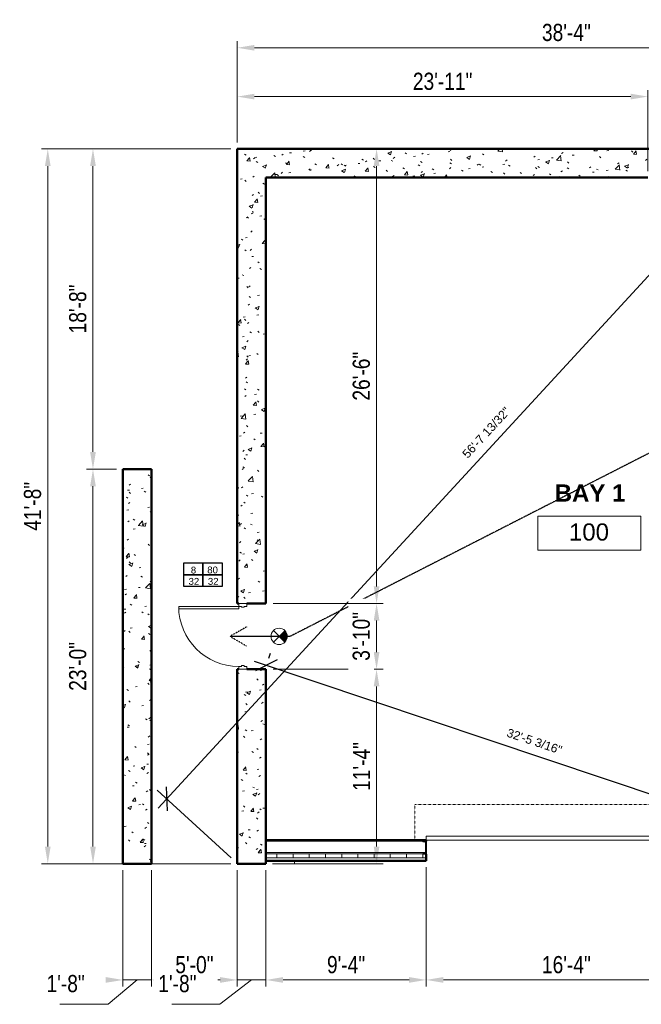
# Model space of a CAD drawing. Header units: inches. Extents: x -148 to 1376, y -98 to 590.
# Tile 1 of 9: x -148 to 286, y -98 to 590. Entities that reach past the tile are written whole.
import ezdxf

# ---------------------------------------------------------------- set-up
doc = ezdxf.new("R2010")
doc.units = ezdxf.units.IN
doc.header["$MEASUREMENT"] = 0
for name, pattern in [('ACAD_ISO03W100', [30, 12, -18]), ('Dash', [0.25, 0.125, -0.125]), ('DASHED2', [0.375, 0.25, -0.125]), ('Hidden', [0.28125, 0.1875, -0.09375])]:
    doc.linetypes.add(name, pattern=pattern)
for name, color, linetype, lineweight in [('A-ANNO-DIMS', 211, 'Continuous', 9), ('A-AREA-IDEN', 2, 'Continuous', 9), ('A-DETL', 90, 'Continuous', 9), ('A-DOOR', 31, 'Continuous', 13), ('A-DOOR-FRAM', 31, 'Continuous', 20), ('A-DOOR-HDLN', 31, 'Dash', 13), ('A-FLOR', 192, 'Continuous', 13), ('A-WALL', 113, 'Continuous', 13), ('A-WALL-PATT', 111, 'Continuous', 50), ('F-LSFT-EGRE', 5, 'Continuous', 30), ('L-SITE-WALL', 31, 'Continuous', 13), ('S-COLS', 52, 'Continuous', 9)]:
    doc.layers.add(name, color=color, linetype=linetype, lineweight=lineweight)
doc.layers.add('A-ANNO-TEXT', color=7, linetype='Continuous', lineweight=0, transparency=0.2)
doc.layers.add('Exit Sign New', color=1, linetype='Continuous')
doc.styles.add('Arial', font='arial.ttf', dxfattribs={"width": 0.8, "height": 12})
doc.styles.add('Arial_1', font='arial.ttf', dxfattribs={"height": 9})
doc.styles.add('Arial_B', font='arialbd.ttf', dxfattribs={"height": 12})
doc.styles.get("Standard").update_dxf_attribs({"font": 'txt.shx', "height": 108.1875})
doc.dimstyles.new('Continuous_USACE', dxfattribs={"dimscale": 12, "dimtxt": 9.182335, "dimasz": 1, "dimexe": 0.375, "dimexo": 0.375, "dimgap": 0.375, "dimtad": 1, "dimdec": 5, "dimrnd": 0.03125, "dimzin": 3, "dimdsep": 46, "dimlunit": 4, "dimtxsty": 'Arial', "dimsah": 1, "dimcen": 0.09, "dimazin": 0, "dimtfac": 1, "dimtdec": 4, "dimtix": 1, "dimtmove": 1, "dimatfit": 3, "dimfxl": 1, "dimtvp": 1, "dimtfill": 1, "dimfrac": 2, "dimtolj": 1, "dimtzin": 0, "dimlwd": 20, "dimlwe": 20, "dimarcsym": 2})
doc.dimstyles.new('Continuous_USACE_1', dxfattribs={"dimscale": 12, "dimtxt": 9.182335, "dimasz": 1, "dimexe": 0.375, "dimexo": 0.375, "dimgap": 0.375, "dimtad": 1, "dimdec": 5, "dimrnd": 0.03125, "dimzin": 3, "dimdsep": 46, "dimlunit": 4, "dimtxsty": 'Arial', "dimsah": 1, "dimcen": 0.09, "dimazin": 0, "dimtfac": 1, "dimtdec": 4, "dimtix": 1, "dimtmove": 0, "dimatfit": 3, "dimfxl": 1, "dimtvp": 1, "dimtfill": 1, "dimfrac": 2, "dimtolj": 1, "dimtzin": 0, "dimlwd": 20, "dimlwe": 20, "dimarcsym": 2})
doc.dimstyles.new('Linear_-_3_32__Arial', dxfattribs={"dimscale": 12, "dimtxt": 9.182335, "dimasz": 1, "dimexe": 0.75, "dimexo": 0.5, "dimgap": 0.5, "dimtad": 1, "dimdec": 5, "dimrnd": 0.03125, "dimzin": 1, "dimdsep": 46, "dimlunit": 4, "dimtxsty": 'Arial_1', "dimblk1": 'OBLIQUE', "dimblk2": 'OBLIQUE', "dimsah": 1, "dimcen": 0.09, "dimdle": 0.75, "dimazin": 0, "dimtfac": 1, "dimtdec": 4, "dimtix": 1, "dimtmove": 0, "dimatfit": 3, "dimfxl": 1, "dimtvp": 1, "dimtfill": 1, "dimfrac": 2, "dimtolj": 1, "dimtzin": 0, "dimarcsym": 2})
pattern_1 = [(50, (3283.594, -2267.219), (27.5427, -2.40992), [2.88, -31.68]), (355, (3283.594, -2267.22), (-5.32784, 28.88427), [2.304, -25.344]), (100.451, (3285.89, -2267.42), (22.21532, 26.47393), [2.448, -26.924]), (46.184, (3283.594, -2259.54), (40.98187, -6.35642), [4.32, -47.52]), (96.636, (3287.01, -2260.07), (35.89075, 37.4062), [3.671, -40.386]), (351.184, (3283.594, -2259.54), (35.89097, 37.4062), [3.456, -38.016]), (21, (3287.434, -2261.459), (22.92104, -15.46073), [2.88, -31.68]), (326, (3287.434, -2261.46), (9.34353, 27.84574), [2.304, -25.344]), (71.451, (3289.344, -2262.747), (32.26477, 12.38442), [2.448, -26.924]), (37.5, (3283.594, -2267.219), (0.466855, 12.782707), [1.267, -23.77, 1.267, -24.461, -25.44]), (37.5, (3283.594, -2267.219), (0.466855, 12.782707), [-50.765, 1.267, -24.173]), (7.5, (3283.594, -2267.219), (10.10159, 15.14509), [1.267, -13.402, 1.267, -23.194, -9.696]), (7.5, (3283.594, -2267.219), (10.10159, 15.14509), [-39.13, 1.267, -8.429]), (327.5, (3275.031, -2267.219), (20.49916, -0.86578), [1.267, -8.333, 1.267, -28.685, -39.744]), (327.5, (3275.031, -2267.219), (20.49916, -0.86578), [-39.552, 1.267, -38.477]), (317.5, (3271.19, -2267.219), (22.39478, 3.84429), [1.267, -11.213, 1.267, -18.624, -28.224]), (317.5, (3271.19, -2267.219), (22.39478, 3.84429), [-32.371, 1.267, -26.957])]

# ---------------------------------------------------------------- blocks, each defined once
blk = doc.blocks.new('*U11')
at = {"layer": 'Exit Sign New', "lineweight": 13}
blk.add_hatch(color=256, dxfattribs=at).paths.add_polyline_path([(2.01, 2, 0.414214), (-2, 2.01), (0, 0)])
for p, q in [((-2.01, -2), (2.01, 2)), ((-2, 2.01), (2, -2.01))]:
    blk.add_line(p, q, dxfattribs=at)
blk.add_circle((0, 0), 2.84, dxfattribs=at)
blk = doc.blocks.new('_Oblique')
at = {"color": 0, "linetype": 'ByBlock', "lineweight": -2}
blk.add_line((-0.5, -0.5), (0.5, 0.5), dxfattribs=at)
blk = doc.blocks.new('*D21')
at = {"color": 0, "lineweight": -2, "transparency": 16777216}
for p, q in [((420.78, 551.99), (-51.41, 38.74)), ((459.59, 504.06), (408.06, 551.46)), ((-0.41, 4.06), (-51.94, 51.46))]:
    blk.add_line(p, q, dxfattribs=at)
at = {"layer": 'Defpoints', "color": 0, "transparency": 16777216}
for p in [(464, 499.99), (-45.31, 45.36), (4, -0.01)]:
    blk.add_point(p, dxfattribs=at)
at = {"color": 0, "lineweight": -2, "transparency": 16777216, "xscale": 12, "yscale": 12, "zscale": 12}
for p, rotation in [((414.69, 545.36), 47.3859440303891), ((-45.31, 45.36), 227.3859440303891)]:
    blk.add_blockref('_Oblique', p, dxfattribs=dict(at, rotation=rotation))
at = {"color": 0, "transparency": 16777216, "insert": (177.99, 301.53), "char_height": 9, "attachment_point": 5, "rotation": 47.38594, "style": 'Arial_1', "bg_fill": 3, "box_fill_scale": 1.25, "bg_fill_color": 256, "bg_fill_true_color": 13158600, "bg_fill_transparency": 0}
blk.add_mtext('\\A1;{\\H0.66667x;56\'-7 13/32"}', dxfattribs=at)
blk = doc.blocks.new('*D22')
at = {"color": 0, "lineweight": -2, "transparency": 16777216}
for p, q in [((25.91, 143.68), (27.13, 147.31)), ((15.73, 141.64), (401.8, 12.17)), ((394.91, 19.93), (396.13, 23.56))]:
    blk.add_line(p, q, dxfattribs=at)
at = {"layer": 'Defpoints', "color": 0, "transparency": 16777216}
for p in [(24, 137.99), (393, 14.24), (393.26, 15.03)]:
    blk.add_point(p, dxfattribs=at)
at = {"color": 0, "lineweight": -2, "transparency": 16777216, "xscale": 12, "yscale": 12, "zscale": 12}
for p, rotation in [((24.26, 138.78), 161.4603058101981), ((393.26, 15.03), 341.4603058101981)]:
    blk.add_blockref('_Oblique', p, dxfattribs=dict(at, rotation=rotation))
at = {"color": 0, "transparency": 16777216, "insert": (211.66, 85.54), "char_height": 9, "attachment_point": 5, "rotation": 341.46031, "style": 'Arial_1', "bg_fill": 3, "box_fill_scale": 1.25, "bg_fill_color": 256, "bg_fill_true_color": 13158600, "bg_fill_transparency": 0}
blk.add_mtext('\\A1;{\\H0.66667x;32\'-5 3/16"}', dxfattribs=at)
blk = doc.blocks.new('Door-Overhead-Rolling - 196__ x 196__-386396-ARCHITECTURAL FLOOR PLAN')
at = {"layer": 'A-DOOR', "lineweight": 9}
for p, q in [((98, -7.1875), (-98, -7.1875)), ((-98, -7.1875), (-98, -10.1875)), ((-98, -10.1875), (98, -10.1875)), ((98, -10.1875), (98, -7.1875))]:
    blk.add_line(p, q, dxfattribs=at)
at = {"layer": 'A-DOOR-HDLN'}
for p, q in [((-106, -7.1875), (-106, -32.1875)), ((106, -7.1875), (106, -32.1875)), ((-106, -32.1875), (106, -32.1875))]:
    blk.add_line(p, q, dxfattribs=at)
blk = doc.blocks.new('Door-Passage-Single-Flush - 42_ x 84_-580573-ARCHITECTURAL FLOOR PLAN')
at = {"layer": 'A-DOOR', "lineweight": 20}
for p, q in [((21, 51.25), (19.25, 51.25)), ((19.25, 51.25), (19.25, 9.25)), ((21, 9.25), (21, 51.25)), ((19.25, 9.25), (21, 9.25))]:
    blk.add_line(p, q, dxfattribs=at)
at = {"layer": 'A-DOOR', "lineweight": 9}
blk.add_arc((21, 9.25), 42, 90, 180, dxfattribs=at)
at = {"layer": 'A-DOOR-FRAM'}
for p, q in [((-21, 9.25), (-23, 9.25)), ((-23, 9.25), (-23, 3.5)), ((-21, 7.3125), (-21, 9.25)), ((-20.375, 7.3125), (-21, 7.3125)), ((-20.375, 5.4375), (-20.375, 7.3125)), ((21, 7.3125), (20.375, 7.3125)), ((20.375, 7.3125), (20.375, 5.4375)), ((21, 9.25), (21, 7.3125)), ((23, 9.25), (21, 9.25)), ((23, 3.5), (23, 9.25)), ((-23, 3.5), (-21, 3.5)), ((-21, 3.5), (-21, 5.4375)), ((-21, 5.4375), (-20.375, 5.4375)), ((20.375, 5.4375), (21, 5.4375)), ((21, 5.4375), (21, 3.5)), ((21, 3.5), (23, 3.5))]:
    blk.add_line(p, q, dxfattribs=at)
blk = doc.blocks.new('C-Channel-Column - C9X13_4-552762-ARCHITECTURAL FLOOR PLAN')
at = {"layer": 'S-COLS'}
h = blk.add_hatch(dxfattribs=at)
h.set_pattern_fill('FP_5', color=256, style=0, pattern_type=2)
h.set_pattern_definition([(225, (-3148.194, 2278.463), (9.503515, -9.503515), []), (225, (-3148.194, 2264.063), (9.503515, -9.503515), [])])
h.paths.add_polyline_path([(-0.6, 4.5), (-0.6, -4.5), (1.83, -4.5), (1.71, -4.21), (1.42, -4.09), (-0.37, -3.8), (-0.37, 3.8), (1.42, 4.09), (1.71, 4.21), (1.83, 4.5)])
at = {"layer": 'S-COLS', "lineweight": 30}
for p, q in [((-0.6, 4.5), (1.83, 4.5)), ((-0.6, -4.5), (-0.6, 4.5)), ((1.42, 4.09), (-0.37, 3.8)), ((-0.37, 3.8), (-0.37, -3.8)), ((1.83, -4.5), (-0.6, -4.5)), ((-0.37, -3.8), (1.42, -4.09))]:
    blk.add_line(p, q, dxfattribs=at)
for centre, start, end in [((1.42, 4.5), 270, 0), ((1.42, -4.5), 360, 90)]:
    blk.add_arc(centre, 0.413, start, end, dxfattribs=at)
blk = doc.blocks.new('Room Tag - Room Tag-42828-ARCHITECTURAL FLOOR PLAN')
at = {"layer": 'A-AREA-IDEN'}
for p, q in [((-0.375, -0.0625), (-0.375, -0.3125)), ((-0.375, -0.0625), (0.375, -0.0625)), ((0.375, -0.0625), (0.375, -0.3125)), ((-0.375, -0.3125), (0.375, -0.3125))]:
    blk.add_line(p, q, dxfattribs=at)
blk = doc.blocks.new('*D93')
at = {"layer": 'A-ANNO-DIMS', "color": 0, "lineweight": 20, "transparency": 16777216}
for p, q in [((-76, -4.51), (-76, -85.8)), ((-56, -4.51), (-56, -85.8)), ((-88, -81.3), (-100, -81.3)), ((-66, -81.3), (-86.39, -98.34)), ((-76, -81.3), (-56, -81.3)), ((-76, -81.3), (-56, -81.3)), ((-44, -81.3), (-32, -81.3)), ((-86.39, -98.34), (-120.01, -98.34))]:
    blk.add_line(p, q, dxfattribs=at)
at = {"layer": 'A-ANNO-DIMS', "color": 0, "transparency": 16777216}
blk.add_solid([(-44, -79.3), (-44, -83.3), (-56, -81.3)], dxfattribs=at)
at = {"layer": 'Defpoints', "color": 0, "transparency": 16777216}
for p in [(-76, -0.01), (-56, -0.01), (-56, -81.3)]:
    blk.add_point(p, dxfattribs=at)
at = {"layer": 'A-ANNO-DIMS', "color": 0, "lineweight": 20, "transparency": 16777216, "insert": (-129.37, -77.84), "char_height": 12, "width": 38.481, "attachment_point": 1, "line_spacing_factor": 0.941778, "style": 'Arial', "bg_fill": 3, "box_fill_scale": 1.25, "bg_fill_color": 256, "bg_fill_true_color": 13158600, "bg_fill_transparency": 0}
blk.add_mtext('\\A1;1\'-8"', dxfattribs=at)
at = {"layer": 'A-ANNO-DIMS', "color": 0, "transparency": 16777216}
blk.add_solid([(-88, -79.3), (-88, -83.3), (-76, -81.3)], dxfattribs=at)
blk = doc.blocks.new('*D94')
at = {"layer": 'A-ANNO-DIMS', "color": 0, "lineweight": 20, "transparency": 16777216}
for p, q in [((-56, -4.51), (-56, -85.8)), ((4, -4.51), (4, -85.8)), ((-44, -81.3), (-8, -81.3))]:
    blk.add_line(p, q, dxfattribs=at)
at = {"layer": 'A-ANNO-DIMS', "color": 0, "transparency": 16777216}
for points in [[(-44, -79.3), (-44, -83.3), (-56, -81.3)], [(-8, -79.3), (-8, -83.3), (4, -81.3)]]:
    blk.add_solid(points, dxfattribs=at)
at = {"layer": 'Defpoints', "color": 0, "transparency": 16777216}
for p in [(-56, -0.01), (4, -0.01), (4, -81.3)]:
    blk.add_point(p, dxfattribs=at)
at = {"layer": 'A-ANNO-DIMS', "color": 0, "lineweight": 20, "transparency": 16777216, "insert": (-26, -70.67), "char_height": 12, "width": 38.481, "attachment_point": 5, "style": 'Arial', "bg_fill": 3, "box_fill_scale": 1.25, "bg_fill_color": 256, "bg_fill_true_color": 13158600, "bg_fill_transparency": 0}
blk.add_mtext('\\A1;5\'-0"', dxfattribs=at)
blk = doc.blocks.new('*D95')
at = {"layer": 'A-ANNO-DIMS', "color": 0, "lineweight": 20, "transparency": 16777216}
for p, q in [((4, -4.51), (4, -85.8)), ((24, -4.51), (24, -85.8)), ((-8, -81.3), (-20, -81.3)), ((14, -81.3), (-8.27, -98.34)), ((4, -81.3), (24, -81.3)), ((4, -81.3), (24, -81.3)), ((36, -81.3), (48, -81.3)), ((-8.27, -98.34), (-41.89, -98.34))]:
    blk.add_line(p, q, dxfattribs=at)
at = {"layer": 'A-ANNO-DIMS', "color": 0, "transparency": 16777216}
blk.add_solid([(36, -79.3), (36, -83.3), (24, -81.3)], dxfattribs=at)
at = {"layer": 'Defpoints', "color": 0, "transparency": 16777216}
for p in [(4, -0.01), (24, -0.01), (24, -81.3)]:
    blk.add_point(p, dxfattribs=at)
at = {"layer": 'A-ANNO-DIMS', "color": 0, "lineweight": 20, "transparency": 16777216, "insert": (-51.25, -77.84), "char_height": 12, "width": 38.481, "attachment_point": 1, "line_spacing_factor": 0.941778, "style": 'Arial', "bg_fill": 3, "box_fill_scale": 1.25, "bg_fill_color": 256, "bg_fill_true_color": 13158600, "bg_fill_transparency": 0}
blk.add_mtext('\\A1;1\'-8"', dxfattribs=at)
at = {"layer": 'A-ANNO-DIMS', "color": 0, "transparency": 16777216}
blk.add_solid([(-8, -79.3), (-8, -83.3), (4, -81.3)], dxfattribs=at)
blk = doc.blocks.new('*D96')
at = {"layer": 'A-ANNO-DIMS', "color": 0, "lineweight": 20, "transparency": 16777216}
for p, q in [((24, -4.51), (24, -85.8)), ((136, -2.51), (136, -85.8)), ((36, -81.3), (124, -81.3))]:
    blk.add_line(p, q, dxfattribs=at)
at = {"layer": 'A-ANNO-DIMS', "color": 0, "transparency": 16777216}
for points in [[(36, -79.3), (36, -83.3), (24, -81.3)], [(124, -79.3), (124, -83.3), (136, -81.3)]]:
    blk.add_solid(points, dxfattribs=at)
at = {"layer": 'Defpoints', "color": 0, "transparency": 16777216}
for p in [(136, 1.99), (24, -0.01), (136, -81.3)]:
    blk.add_point(p, dxfattribs=at)
at = {"layer": 'A-ANNO-DIMS', "color": 0, "lineweight": 20, "transparency": 16777216, "insert": (80, -70.67), "char_height": 12, "width": 38.481, "attachment_point": 5, "style": 'Arial', "bg_fill": 3, "box_fill_scale": 1.25, "bg_fill_color": 256, "bg_fill_true_color": 13158600, "bg_fill_transparency": 0}
blk.add_mtext('\\A1;9\'-4"', dxfattribs=at)
blk = doc.blocks.new('*D97')
at = {"layer": 'A-ANNO-DIMS', "color": 0, "lineweight": 20, "transparency": 16777216}
for p, q in [((136, -2.51), (136, -85.8)), ((332, -2.51), (332, -85.8)), ((148, -81.3), (320, -81.3))]:
    blk.add_line(p, q, dxfattribs=at)
at = {"layer": 'A-ANNO-DIMS', "color": 0, "transparency": 16777216}
for points in [[(148, -79.3), (148, -83.3), (136, -81.3)], [(320, -79.3), (320, -83.3), (332, -81.3)]]:
    blk.add_solid(points, dxfattribs=at)
at = {"layer": 'Defpoints', "color": 0, "transparency": 16777216}
for p in [(136, 1.99), (332, 1.99), (332, -81.3)]:
    blk.add_point(p, dxfattribs=at)
at = {"layer": 'A-ANNO-DIMS', "color": 0, "lineweight": 20, "transparency": 16777216, "insert": (234, -70.67), "char_height": 12, "width": 46.7875, "attachment_point": 5, "style": 'Arial', "bg_fill": 3, "box_fill_scale": 1.25, "bg_fill_color": 256, "bg_fill_true_color": 13158600, "bg_fill_transparency": 0}
blk.add_mtext('\\A1;16\'-4"', dxfattribs=at)
blk = doc.blocks.new('*D114')
at = {"layer": 'A-ANNO-DIMS', "color": 0, "lineweight": 20, "transparency": 16777216}
for p, q in [((29, 135.99), (105.82, 135.99)), ((101.32, 11.99), (101.32, 123.99)), ((28.5, -0.01), (105.82, -0.01))]:
    blk.add_line(p, q, dxfattribs=at)
at = {"layer": 'A-ANNO-DIMS', "color": 0, "transparency": 16777216}
for points in [[(99.32, 123.99), (103.32, 123.99), (101.32, 135.99)], [(99.32, 11.99), (103.32, 11.99), (101.32, -0.01)]]:
    blk.add_solid(points, dxfattribs=at)
at = {"layer": 'Defpoints', "color": 0, "transparency": 16777216}
for p in [(24.5, 135.99), (101.32, 135.99), (24, -0.01)]:
    blk.add_point(p, dxfattribs=at)
at = {"layer": 'A-ANNO-DIMS', "color": 0, "lineweight": 20, "transparency": 16777216, "insert": (90.8, 67.99), "char_height": 12, "width": 46.7875, "attachment_point": 5, "rotation": 90, "style": 'Arial', "bg_fill": 3, "box_fill_scale": 1.25, "bg_fill_color": 256, "bg_fill_true_color": 13158600, "bg_fill_transparency": 0}
blk.add_mtext('\\A1;11\'-4"', dxfattribs=at)
blk = doc.blocks.new('*D115')
at = {"layer": 'A-ANNO-DIMS', "color": 0, "lineweight": 20, "transparency": 16777216}
for p, q in [((29, 181.99), (105.82, 181.99)), ((101.32, 147.99), (101.32, 169.99)), ((29, 135.99), (105.82, 135.99))]:
    blk.add_line(p, q, dxfattribs=at)
at = {"layer": 'A-ANNO-DIMS', "color": 0, "transparency": 16777216}
for points in [[(99.32, 169.99), (103.32, 169.99), (101.32, 181.99)], [(99.32, 147.99), (103.32, 147.99), (101.32, 135.99)]]:
    blk.add_solid(points, dxfattribs=at)
at = {"layer": 'Defpoints', "color": 0, "transparency": 16777216}
for p in [(24.5, 181.99), (24.5, 135.99)]:
    blk.add_point(p, dxfattribs=at)
at = {"layer": 'A-ANNO-DIMS', "color": 0, "lineweight": 20, "transparency": 16777216, "insert": (90.69, 158.99), "char_height": 12, "width": 46.7875, "attachment_point": 5, "rotation": 90, "style": 'Arial', "bg_fill": 3, "box_fill_scale": 1.25, "bg_fill_color": 256, "bg_fill_true_color": 13158600, "bg_fill_transparency": 0}
blk.add_mtext('\\A1;3\'-10"', dxfattribs=at)
at = {"layer": 'Defpoints', "color": 0, "transparency": 16777216}
blk.add_point((101.32, 181.99), dxfattribs=at)
blk = doc.blocks.new('*D116')
at = {"layer": 'A-ANNO-DIMS', "color": 0, "lineweight": 20, "transparency": 16777216}
for p, q in [((97.34, 499.99), (105.82, 499.99)), ((101.32, 193.99), (101.32, 487.99)), ((29, 181.99), (105.82, 181.99))]:
    blk.add_line(p, q, dxfattribs=at)
at = {"layer": 'A-ANNO-DIMS', "color": 0, "transparency": 16777216}
for points in [[(99.32, 487.99), (103.32, 487.99), (101.32, 499.99)], [(99.32, 193.99), (103.32, 193.99), (101.32, 181.99)]]:
    blk.add_solid(points, dxfattribs=at)
at = {"layer": 'Defpoints', "color": 0, "transparency": 16777216}
for p in [(92.84, 499.99), (101.32, 499.99), (24.5, 181.99)]:
    blk.add_point(p, dxfattribs=at)
at = {"layer": 'A-ANNO-DIMS', "color": 0, "lineweight": 20, "transparency": 16777216, "insert": (90.7, 340.99), "char_height": 12, "width": 46.7875, "attachment_point": 5, "rotation": 90, "style": 'Arial', "bg_fill": 3, "box_fill_scale": 1.25, "bg_fill_color": 256, "bg_fill_true_color": 13158600, "bg_fill_transparency": 0}
blk.add_mtext('\\A1;26\'-6"', dxfattribs=at)
blk = doc.blocks.new('*D117')
at = {"layer": 'A-ANNO-DIMS', "color": 0, "lineweight": 20, "transparency": 16777216}
for p, q in [((4, 504.49), (4, 541.05)), ((291, 484.49), (291, 541.05)), ((16, 536.55), (279, 536.55))]:
    blk.add_line(p, q, dxfattribs=at)
at = {"layer": 'A-ANNO-DIMS', "color": 0, "transparency": 16777216}
for points in [[(16, 538.55), (16, 534.55), (4, 536.55)], [(279, 538.55), (279, 534.55), (291, 536.55)]]:
    blk.add_solid(points, dxfattribs=at)
at = {"layer": 'Defpoints', "color": 0, "transparency": 16777216}
for p in [(291, 536.55), (4, 499.99), (291, 479.99)]:
    blk.add_point(p, dxfattribs=at)
at = {"layer": 'A-ANNO-DIMS', "color": 0, "lineweight": 20, "transparency": 16777216, "insert": (147.5, 547.18), "char_height": 12, "width": 55.094, "attachment_point": 5, "style": 'Arial', "bg_fill": 3, "box_fill_scale": 1.25, "bg_fill_color": 256, "bg_fill_true_color": 13158600, "bg_fill_transparency": 0}
blk.add_mtext('\\A1;23\'-11"', dxfattribs=at)
blk = doc.blocks.new('*D119')
at = {"layer": 'A-ANNO-DIMS', "color": 0, "lineweight": 20, "transparency": 16777216}
for p, q in [((4, 504.49), (4, 575.2)), ((464, 504.49), (464, 575.2)), ((16, 570.7), (452, 570.7))]:
    blk.add_line(p, q, dxfattribs=at)
at = {"layer": 'A-ANNO-DIMS', "color": 0, "transparency": 16777216}
for points in [[(16, 572.7), (16, 568.7), (4, 570.7)], [(452, 572.7), (452, 568.7), (464, 570.7)]]:
    blk.add_solid(points, dxfattribs=at)
at = {"layer": 'Defpoints', "color": 0, "transparency": 16777216}
for p in [(464, 570.7), (4, 499.99), (464, 499.99)]:
    blk.add_point(p, dxfattribs=at)
at = {"layer": 'A-ANNO-DIMS', "color": 0, "lineweight": 20, "transparency": 16777216, "insert": (234, 581.34), "char_height": 12, "width": 46.7875, "attachment_point": 5, "style": 'Arial', "bg_fill": 3, "box_fill_scale": 1.25, "bg_fill_color": 256, "bg_fill_true_color": 13158600, "bg_fill_transparency": 0}
blk.add_mtext('\\A1;38\'-4"', dxfattribs=at)
blk = doc.blocks.new('*D122')
at = {"layer": 'A-ANNO-DIMS', "color": 0, "lineweight": 20, "transparency": 16777216}
for p, q in [((-0.5, 499.99), (-132.99, 499.99)), ((-128.49, 11.99), (-128.49, 487.99)), ((-0.5, -0.01), (-132.99, -0.01))]:
    blk.add_line(p, q, dxfattribs=at)
at = {"layer": 'A-ANNO-DIMS', "color": 0, "transparency": 16777216}
for points in [[(-130.49, 487.99), (-126.49, 487.99), (-128.49, 499.99)], [(-130.49, 11.99), (-126.49, 11.99), (-128.49, -0.01)]]:
    blk.add_solid(points, dxfattribs=at)
at = {"layer": 'Defpoints', "color": 0, "transparency": 16777216}
for p in [(-128.49, 499.99), (4, 499.99), (4, -0.01)]:
    blk.add_point(p, dxfattribs=at)
at = {"layer": 'A-ANNO-DIMS', "color": 0, "lineweight": 20, "transparency": 16777216, "insert": (-139.11, 249.99), "char_height": 12, "width": 46.7875, "attachment_point": 5, "rotation": 90, "style": 'Arial', "bg_fill": 3, "box_fill_scale": 1.25, "bg_fill_color": 256, "bg_fill_true_color": 13158600, "bg_fill_transparency": 0}
blk.add_mtext('\\A1;41\'-8"', dxfattribs=at)
blk = doc.blocks.new('*D130')
at = {"layer": 'A-ANNO-DIMS', "color": 0, "lineweight": 20, "transparency": 16777216}
for p, q in [((-80.5, 275.99), (-101.39, 275.99)), ((-96.89, 11.99), (-96.89, 263.99)), ((-80.5, -0.01), (-101.39, -0.01))]:
    blk.add_line(p, q, dxfattribs=at)
at = {"layer": 'A-ANNO-DIMS', "color": 0, "transparency": 16777216}
for points in [[(-98.89, 263.99), (-94.89, 263.99), (-96.89, 275.99)], [(-98.89, 11.99), (-94.89, 11.99), (-96.89, -0.01)]]:
    blk.add_solid(points, dxfattribs=at)
at = {"layer": 'Defpoints', "color": 0, "transparency": 16777216}
for p in [(-96.89, 275.99), (-76, 275.99), (-76, -0.01)]:
    blk.add_point(p, dxfattribs=at)
at = {"layer": 'A-ANNO-DIMS', "color": 0, "lineweight": 20, "transparency": 16777216, "insert": (-107.52, 137.99), "char_height": 12, "width": 46.7875, "attachment_point": 5, "rotation": 90, "style": 'Arial', "bg_fill": 3, "box_fill_scale": 1.25, "bg_fill_color": 256, "bg_fill_true_color": 13158600, "bg_fill_transparency": 0}
blk.add_mtext('\\A1;23\'-0"', dxfattribs=at)
blk = doc.blocks.new('*D131')
at = {"layer": 'A-ANNO-DIMS', "color": 0, "lineweight": 20, "transparency": 16777216}
for p, q in [((-0.5, 499.99), (-101.39, 499.99)), ((-96.89, 287.99), (-96.89, 487.99)), ((-80.5, 275.99), (-101.39, 275.99))]:
    blk.add_line(p, q, dxfattribs=at)
at = {"layer": 'A-ANNO-DIMS', "color": 0, "transparency": 16777216}
for points in [[(-98.89, 487.99), (-94.89, 487.99), (-96.89, 499.99)], [(-98.89, 287.99), (-94.89, 287.99), (-96.89, 275.99)]]:
    blk.add_solid(points, dxfattribs=at)
at = {"layer": 'Defpoints', "color": 0, "transparency": 16777216}
for p in [(-96.89, 499.99), (4, 499.99), (-76, 275.99)]:
    blk.add_point(p, dxfattribs=at)
at = {"layer": 'A-ANNO-DIMS', "color": 0, "lineweight": 20, "transparency": 16777216, "insert": (-107.51, 387.99), "char_height": 12, "width": 46.7875, "attachment_point": 5, "rotation": 90, "style": 'Arial', "bg_fill": 3, "box_fill_scale": 1.25, "bg_fill_color": 256, "bg_fill_true_color": 13158600, "bg_fill_transparency": 0}
blk.add_mtext('\\A1;18\'-8"', dxfattribs=at)

msp = doc.modelspace()

# ---------------------------------------------------------------- hatches: boundary and pattern name
at = {"layer": 'A-WALL-PATT', "lineweight": 9}
h = msp.add_hatch(dxfattribs=at)
h.set_pattern_fill('FP_1', color=256, style=0, pattern_type=2)
h.set_pattern_definition(pattern_1)
h.paths.add_polyline_path([(-55.998855, -0.00544), (-55.998855, 275.99456), (-75.998855, 275.99456), (-75.998855, -0.00544)])

# ---------------------------------------------------------------- linework, layer by layer
at = {"color": 3, "linetype": 'DASHED2'}
for p, q in [((412.968244, 348.997863), (40.8437, 158.963161)), ((40.8437, 158.963161), (-1.200138, 158.99456))]:
    msp.add_line(p, q, dxfattribs=at)
at = {"layer": 'F-LSFT-EGRE', "color": 3, "linetype": 'ACAD_ISO03W100', "lineweight": 30, "ltscale": 0.010417}
for p in [(10.430898, 165.582311), (10.304535, 152.243921)]:
    msp.add_line(p, (-1.200138, 158.99456), dxfattribs=at)
at = {"layer": 'F-LSFT-EGRE'}
for points in [[(-33.407003, 210.339289), (-20.011027, 210.339289), (-20.011027, 202.073965), (-33.407003, 202.073965)], [(-20.011027, 210.339289), (-6.615051, 210.339289), (-6.615051, 202.073965), (-20.011027, 202.073965)], [(-33.407003, 202.073965), (-20.011027, 202.073965), (-20.011027, 193.808641), (-33.407003, 193.808641)], [(-20.011027, 202.073965), (-6.615051, 202.073965), (-6.615051, 193.808641), (-20.011027, 193.808641)]]:
    msp.add_lwpolyline(points, close=True, dxfattribs=at)
at = {"layer": 'L-SITE-WALL', "lineweight": 50}
for p, q in [((-55.998855, 275.99456), (-75.998855, 275.99456)), ((-75.998855, 275.99456), (-75.998855, -0.00544)), ((-55.998855, -0.00544), (-55.998855, 275.99456)), ((-75.998855, -0.00544), (-55.998855, -0.00544))]:
    msp.add_line(p, q, dxfattribs=at)

# ---------------------------------------------------------------- block references
at = {"layer": 'Exit Sign New', "xscale": 2, "yscale": 2, "zscale": 2, "rotation": 270}
msp.add_blockref('*U11', (33.222463, 158.994593), dxfattribs=at)

# ---------------------------------------------------------------- texts
at = {"layer": 'A-ANNO-TEXT', "char_height": 4.79681971, "width": 378.56508796, "attachment_point": 4, "line_spacing_factor": 0.755862}
for s, insert in [('{\\fArial|b0|i0|c0|p39;8}', (-28.501485, 205.34889)), ('{\\fArial|b0|i0|c0|p39; 80}', (-18.880717, 205.427439)), ('{\\fArial|b0|i0|c0|p39;32}', (-30.097252, 197.453945)), ('{\\fArial|b0|i0|c0|p39;32}', (-16.577013, 197.453945))]:
    msp.add_mtext(s, dxfattribs=dict(at, insert=insert))

# ---------------------------------------------------------------- next in the draw order: dimensions: what is measured, and where the dimension line sits
at = {"color": 4}
dim = msp.add_aligned_dim(p1=(464.001145, 499.99456), p2=(4.001145, -0.00544), distance=-67.009519, text='{\\H0.66667x;<>}', dimstyle='Linear_-_3_32__Arial', override={"dimpost": '<>'}, dxfattribs=at)
dim.commit()
dim.dimension.update_dxf_attribs({"geometry": '*D21', "text_midpoint": (177.986565, 301.527973)})

# ---------------------------------------------------------------- next in the draw order: hatches: boundary and pattern name
at = {"layer": 'A-WALL-PATT', "lineweight": 9}
h = msp.add_hatch(dxfattribs=at)
h.set_pattern_fill('FP_1', color=256, style=0, pattern_type=2)
h.set_pattern_definition(pattern_1)
h.paths.add_polyline_path([(464.001145, 479.99456), (464.001145, 499.99456), (24.001145, 499.99456), (24.001145, 479.99456), (444.001145, 479.99456)])
h = msp.add_hatch(dxfattribs=at)
h.set_pattern_fill('FP_3', color=256, style=0, pattern_type=2)
h.set_pattern_definition([(0, (3283.594, -2267.219), (0, 11.331), []), (90, (3283.594, -2267.219), (-11.331, 7e-16), [])])
h.paths.add_polyline_path([(440.051356, 3.99456), (444.001145, 3.99456), (444.001145, 6.99456), (437.001145, 6.99456), (437.001145, 3.99456)])
h.paths.add_polyline_path([(380.743372, 3.99456), (391.001145, 3.99456), (391.001145, 6.99456), (332.001145, 6.99456), (332.001145, 3.99456)])
h.paths.add_polyline_path([(135.768145, 3.99456), (136.001145, 3.99456), (136.001145, 6.74456), (133.571145, 6.74456), (133.674698, 6.99456), (24.001145, 6.99456), (24.001145, 3.99456), (133.984145, 3.99456)])

# ---------------------------------------------------------------- next in the draw order: linework, layer by layer
at = {"layer": 'A-DETL', "linetype": 'Hidden'}
for p, q in [((133.984145, 7.15756), (135.768145, 7.440118)), ((136.001145, 6.74456), (133.571145, 6.74456))]:
    msp.add_line(p, q, dxfattribs=at)
msp.add_arc((133.984145, 6.74456), 0.413, 90, 180, dxfattribs=at)
at = {"layer": 'A-FLOR'}
msp.add_line((44.001145, 1.99456), (44.001145, -0.00544), dxfattribs=at)
at = {"layer": 'A-WALL'}
for p, q in [((135.768145, 7.74456), (24.001145, 7.74456)), ((133.674698, 6.99456), (24.001145, 6.99456)), ((136.001145, 3.99456), (24.001145, 3.99456))]:
    msp.add_line(p, q, dxfattribs=at)
at = {"layer": 'A-WALL', "lineweight": 50}
for p, q in [((24.001145, 1.99456), (136.001145, 1.99456)), ((136.001145, 1.99456), (136.001145, 6.74456))]:
    msp.add_line(p, q, dxfattribs=at)
at = {"layer": 'L-SITE-WALL', "lineweight": 50}
for p, q in [((4.001145, 499.99456), (4.001145, 181.99456)), ((464.001145, 499.99456), (4.001145, 499.99456)), ((24.001145, 181.99456), (24.001145, 479.99456)), ((24.001145, 479.99456), (291.001145, 479.99456)), ((4.001145, 181.99456), (5.001145, 181.99456)), ((10.751145, 181.99456), (24.001145, 181.99456)), ((5.001145, 135.99456), (4.001145, 135.99456)), ((4.001145, 135.99456), (4.001145, -0.00544)), ((4.001145, -0.00544), (24.001145, -0.00544))]:
    msp.add_line(p, q, dxfattribs=at)

# ---------------------------------------------------------------- next in the draw order: block references
at = {"layer": 'A-AREA-IDEN', "xscale": 95.99999999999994, "yscale": 95.99999999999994, "zscale": 95.99999999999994}
msp.add_blockref('Room Tag - Room Tag-42828-ARCHITECTURAL FLOOR PLAN', (250.079953, 249.192328), dxfattribs=at)
at = {"layer": 'A-DOOR', "rotation": 89.99999999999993}
msp.add_blockref('Door-Passage-Single-Flush - 42_ x 84_-580573-ARCHITECTURAL FLOOR PLAN', (14.251145, 158.99456), dxfattribs=at)

# ---------------------------------------------------------------- next in the draw order: texts
at = {"layer": 'A-AREA-IDEN', "char_height": 12, "attachment_point": 1}
for s, insert, width, style in [('BAY 1', (225.844991, 265.266802), 58.479, 'Arial_B'), ('100', (235.801479, 238.016225), 33.633, 'Arial_1')]:
    msp.add_mtext(s, dxfattribs=dict(at, insert=insert, width=width, style=style))

# ---------------------------------------------------------------- next in the draw order: dimensions: what is measured, and where the dimension line sits
at = {"color": 4}
dim = msp.add_aligned_dim(p1=(24.001145, 137.99456), p2=(393.001145, 14.24456), distance=0.828516, text='{\\H0.66667x;<>}', dimstyle='Linear_-_3_32__Arial', override={"dimpost": '<>'}, dxfattribs=at)
dim.commit()
dim.dimension.update_dxf_attribs({"geometry": '*D22', "text_midpoint": (211.659425, 85.536976)})
at = {"layer": 'A-ANNO-DIMS', "lineweight": 20}
dim = msp.add_linear_dim(base=(-55.998855, -81.298146), p1=(-75.998855, -0.00544), p2=(-55.998855, -0.00544), dimstyle='Continuous_USACE', override={"dimpost": '<>', "dimfxl": 20}, dxfattribs=at)
dim.commit()
dim.dimension.update_dxf_attribs({"geometry": '*D93', "text_midpoint": (-90.890545, -98.344695), "dimtype": 160})

# ---------------------------------------------------------------- next in the draw order: hatches: boundary and pattern name
at = {"layer": 'A-WALL-PATT', "lineweight": 9}
h = msp.add_hatch(dxfattribs=at)
h.set_pattern_fill('FP_1', color=256, style=0, pattern_type=2)
h.set_pattern_definition(pattern_1)
h.paths.add_polyline_path([(4.001145, -0.00544), (24.001145, -0.00544), (24.001145, 135.99456), (4.001145, 135.99456)])
h.paths.add_polyline_path([(8.813645, 181.99456), (24.001145, 181.99456), (24.001145, 499.99456), (4.001145, 499.99456), (4.001145, 181.99456), (6.938645, 181.99456)])
h = msp.add_hatch(dxfattribs=at)
h.set_pattern_fill('FP_2', color=256, style=0, pattern_type=2)
h.set_pattern_definition([(0, (3283.594, -2267.219), (30.72, 7.68), [1.267, -21.773, 1.267, -21.773, -122.88]), (0, (3283.594, -2267.219), (30.72, 7.68), [-46.08, 1.267, -44.813, 1.267, -21.773, -53.76]), (0, (3283.594, -2267.219), (30.72, 7.68), [-115.2, 1.267, -14.093, 1.267, -37.133]), (120, (3295.114, -2263.379), (-22.011075, 22.7643), [1.267, -21.773, 1.267, -21.773, -122.88]), (120, (3295.114, -2263.379), (-22.011075, 22.7643), [-46.08, 1.267, -44.813, 1.267, -21.773, -53.76]), (120, (3295.114, -2263.379), (-22.011075, 22.7643), [-115.2, 1.267, -14.093, 1.267, -37.133]), (240, (3298.954, -2248.019), (-8.708925, -30.4443), [1.267, -21.773, 1.267, -21.773, -122.88]), (240, (3298.954, -2248.019), (-8.708925, -30.4443), [-46.08, 1.267, -44.813, 1.267, -21.773, -53.76]), (240, (3298.954, -2248.019), (-8.708925, -30.4443), [-115.2, 1.267, -14.093, 1.267, -37.133])])
h.paths.add_polyline_path([(440.051356, 15.74456), (444.001145, 15.74456), (444.001145, 16.36956), (437.001145, 16.36956), (437.001145, 15.74456)])
h.paths.add_polyline_path([(335.839188, 15.74456), (391.001145, 15.74456), (391.001145, 16.36956), (332.001145, 16.36956), (332.001145, 15.74456), (335.287645, 15.74456)])
h.paths.add_polyline_path([(133.571145, 15.74456), (136.001145, 15.74456), (136.001145, 16.36956), (24.001145, 16.36956), (24.001145, 15.74456)])

# ---------------------------------------------------------------- next in the draw order: linework, layer by layer
at = {"layer": 'A-DETL', "linetype": 'Hidden'}
for p, q in [((133.571145, 15.74456), (136.001145, 15.74456)), ((135.768145, 15.049002), (133.984145, 15.33156)), ((135.768145, 7.440118), (135.768145, 15.049002)), ((136.001145, 15.74456), (136.001145, 6.74456))]:
    msp.add_line(p, q, dxfattribs=at)
msp.add_arc((133.984145, 15.74456), 0.413, 180, 270, dxfattribs=at)
at = {"layer": 'A-WALL', "lineweight": 50}
for p, q in [((136.001145, 16.36956), (24.001145, 16.36956)), ((136.001145, 15.74456), (136.001145, 16.36956))]:
    msp.add_line(p, q, dxfattribs=at)
at = {"layer": 'A-WALL'}
msp.add_line((133.571145, 15.74456), (24.001145, 15.74456), dxfattribs=at)
at = {"layer": 'L-SITE-WALL', "lineweight": 50}
for p, q in [((24.001145, 135.99456), (10.751145, 135.99456)), ((24.001145, -0.00544), (24.001145, 135.99456))]:
    msp.add_line(p, q, dxfattribs=at)

# ---------------------------------------------------------------- next in the draw order: block references
at = {"layer": 'A-DOOR', "rotation": 180}
msp.add_blockref('Door-Overhead-Rolling - 196__ x 196__-386396-ARCHITECTURAL FLOOR PLAN', (234.001145, 9.18206), dxfattribs=at)
at = {"layer": 'S-COLS', "rotation": 180}
msp.add_blockref('C-Channel-Column - C9X13_4-552762-ARCHITECTURAL FLOOR PLAN', (135.400145, 11.24456), dxfattribs=at)

# ---------------------------------------------------------------- next in the draw order: dimensions: what is measured, and where the dimension line sits
at = {"layer": 'A-ANNO-DIMS', "lineweight": 20}
dim = msp.add_linear_dim(base=(4.001145, -81.298146), p1=(-55.998855, -0.00544), p2=(4.001145, -0.00544), dimstyle='Continuous_USACE_1', override={"dimpost": '<>', "dimfxl": 60}, dxfattribs=at)
dim.commit()
dim.dimension.update_dxf_attribs({"geometry": '*D94', "text_midpoint": (-25.998855, -70.67127)})

# ---------------------------------------------------------------- next in the draw order: dimensions: what is measured, and where the dimension line sits
dim = msp.add_linear_dim(base=(24.001145, -81.298146), p1=(4.001145, -0.00544), p2=(24.001145, -0.00544), dimstyle='Continuous_USACE', override={"dimpost": '<>', "dimfxl": 20}, dxfattribs=at)
dim.commit()
dim.dimension.update_dxf_attribs({"geometry": '*D95', "text_midpoint": (-12.770714, -98.344695), "dimtype": 160})

# ---------------------------------------------------------------- next in the draw order: dimensions: what is measured, and where the dimension line sits
dim = msp.add_linear_dim(base=(136.001145, -81.298146), p1=(24.001145, -0.00544), p2=(136.001145, 1.99456), dimstyle='Continuous_USACE_1', override={"dimpost": '<>', "dimfxl": 112.017856}, dxfattribs=at)
dim.commit()
dim.dimension.update_dxf_attribs({"geometry": '*D96', "text_midpoint": (80.001145, -70.67127)})

# ---------------------------------------------------------------- next in the draw order: dimensions: what is measured, and where the dimension line sits
dim = msp.add_linear_dim(base=(101.322538, 135.99456), p1=(24.001145, -0.00544), p2=(24.501145, 135.99456), angle=90, dimstyle='Continuous_USACE_1', override={"dimpost": '<>', "dimfxl": 136.000919}, dxfattribs=at)
dim.commit()
dim.dimension.update_dxf_attribs({"geometry": '*D114', "text_midpoint": (90.797981, 67.99456)})
dim = msp.add_linear_dim(base=(332.001145, -81.298146), p1=(136.001145, 1.99456), p2=(332.001145, 1.99456), dimstyle='Continuous_USACE_1', override={"dimpost": '<>', "dimfxl": 196}, dxfattribs=at)
dim.commit()
dim.dimension.update_dxf_attribs({"geometry": '*D97', "text_midpoint": (234.001145, -70.67127)})

# ---------------------------------------------------------------- next in the draw order: dimensions: what is measured, and where the dimension line sits
dim = msp.add_linear_dim(base=(101.322538, 181.99456), p1=(24.501145, 135.99456), p2=(24.501145, 181.99456), angle=90, dimstyle='Continuous_USACE_1', override={"dimpost": '<>', "dimfxl": 46}, dxfattribs=at)
dim.commit()
dim.dimension.update_dxf_attribs({"geometry": '*D115', "text_midpoint": (90.691569, 158.99456)})

# ---------------------------------------------------------------- next in the draw order: dimensions: what is measured, and where the dimension line sits
dim = msp.add_linear_dim(base=(101.322538, 499.99456), p1=(24.501145, 181.99456), p2=(92.837257, 499.99456), angle=90, dimstyle='Continuous_USACE_1', override={"dimpost": '<>', "dimfxl": 325.259626}, dxfattribs=at)
dim.commit()
dim.dimension.update_dxf_attribs({"geometry": '*D116', "text_midpoint": (90.695662, 340.99456)})

# ---------------------------------------------------------------- next in the draw order: dimensions: what is measured, and where the dimension line sits
dim = msp.add_linear_dim(base=(291.001145, 536.54861), p1=(4.001145, 499.99456), p2=(291.001145, 479.99456), dimstyle='Continuous_USACE_1', override={"dimpost": '<>', "dimfxl": 287.69602}, dxfattribs=at)
dim.commit()
dim.dimension.update_dxf_attribs({"geometry": '*D117', "text_midpoint": (147.501145, 547.179579)})

# ---------------------------------------------------------------- next in the draw order: dimensions: what is measured, and where the dimension line sits
dim = msp.add_linear_dim(base=(464.001145, 570.704956), p1=(4.001145, 499.99456), p2=(464.001145, 499.99456), dimstyle='Continuous_USACE_1', override={"dimpost": '<>', "dimfxl": 460}, dxfattribs=at)
dim.commit()
dim.dimension.update_dxf_attribs({"geometry": '*D119', "text_midpoint": (234.001145, 581.335924)})

# ---------------------------------------------------------------- next in the draw order: dimensions: what is measured, and where the dimension line sits
dim = msp.add_linear_dim(base=(-128.486561, 499.99456), p1=(4.001145, -0.00544), p2=(4.001145, 499.99456), angle=90, dimstyle='Continuous_USACE_1', override={"dimpost": '<>', "dimfxl": 500}, dxfattribs=at)
dim.commit()
dim.dimension.update_dxf_attribs({"geometry": '*D122', "text_midpoint": (-139.113436, 249.99456)})

# ---------------------------------------------------------------- next in the draw order: dimensions: what is measured, and where the dimension line sits
dim = msp.add_linear_dim(base=(-96.886411, 275.99456), p1=(-75.998855, -0.00544), p2=(-75.998855, 275.99456), angle=90, dimstyle='Continuous_USACE_1', override={"dimpost": '<>', "dimfxl": 276}, dxfattribs=at)
dim.commit()
dim.dimension.update_dxf_attribs({"geometry": '*D130', "text_midpoint": (-107.51738, 137.99456)})

# ---------------------------------------------------------------- next in the draw order: dimensions: what is measured, and where the dimension line sits
dim = msp.add_linear_dim(base=(-96.886411, 499.99456), p1=(-75.998855, 275.99456), p2=(4.001145, 499.99456), angle=90, dimstyle='Continuous_USACE_1', override={"dimpost": '<>', "dimfxl": 237.8571}, dxfattribs=at)
dim.commit()
dim.dimension.update_dxf_attribs({"geometry": '*D131', "text_midpoint": (-107.513287, 387.99456)})

doc.saveas('drawing.dxf')
